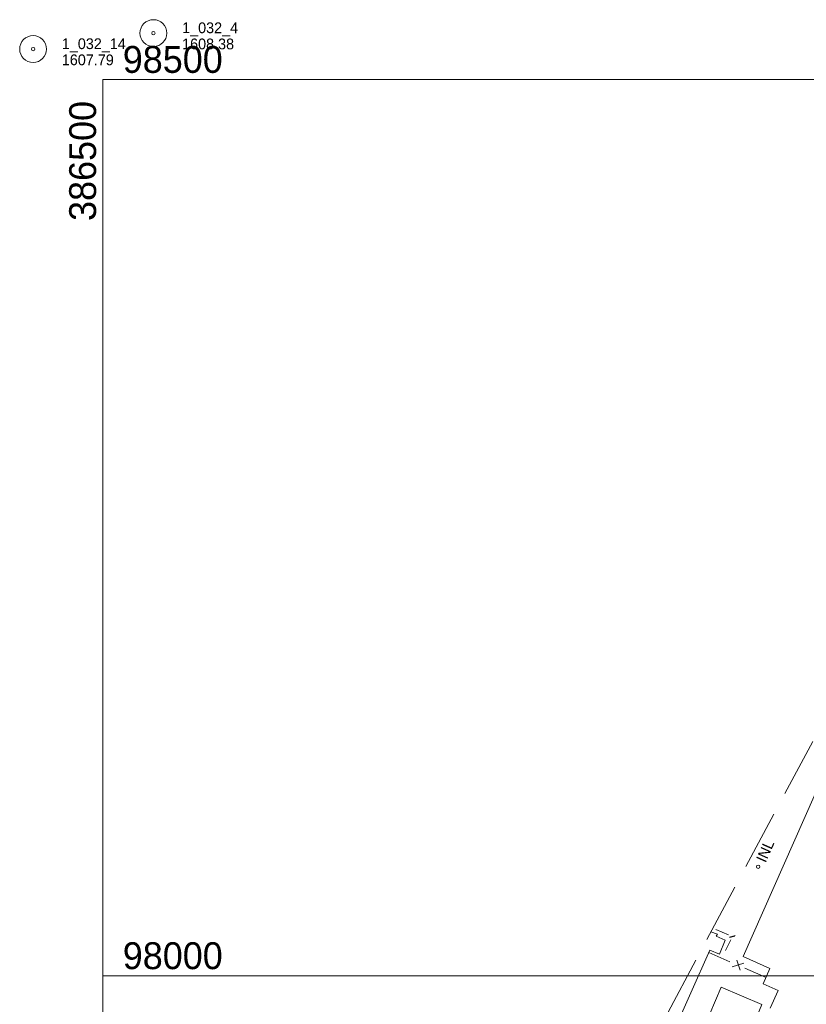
# Model space of a CAD drawing. Header units: feet. Extents: x 386237 to 388503, y 96958 to 98533.
# Tile 9 of 15: x 386454 to 386893, y 97984 to 98533. Entities that reach past the tile are written whole.
import ezdxf
from ezdxf.enums import TextEntityAlignment as Align

# ---------------------------------------------------------------- set-up
doc = ezdxf.new("R2010")
doc.units = ezdxf.units.FT
doc.header["$MEASUREMENT"] = 0
doc.linetypes.add('DGN Style 3', pattern=[46.134438, 32.95317, -13.181268])
for name, color, linetype, lineweight in [('E_MAP_GridLines', 150, 'Continuous', 0), ('E_MAP_Limits', 20, 'DGN Style 3', 0), ('E_MAP_PassPoints', 213, 'Continuous', 0), ('E_MISCPROP_HvyLine', 230, 'Continuous', 13), ('E_MISCPROP_Railing', 43, 'Continuous', 0)]:
    doc.layers.add(name, color=color, linetype=linetype, lineweight=lineweight)
doc.styles.add('Style-IGR_FONT_0', font='IGR_FONT_0.shx')

# ---------------------------------------------------------------- blocks, each defined once
blk = doc.blocks.new('PP_4')
at = {"layer": 'E_MAP_PassPoints', "color": 43, "linetype": 'Continuous', "lineweight": 0}
for radius in [7.5, 0.96]:
    blk.add_circle((0, 0), radius, dxfattribs=at)
blk = doc.blocks.new('PP_5')
at = {"layer": 'E_MAP_PassPoints', "color": 43, "linetype": 'Continuous', "lineweight": 0}
for radius in [7.5, 0.96]:
    blk.add_circle((0, 0), radius, dxfattribs=at)
blk = doc.blocks.new('INL_10')
at = {"layer": 'E_MISCPROP_Railing', "color": 43, "linetype": 'Continuous', "lineweight": 0, "style": 'Style-IGR_FONT_0'}
blk.add_text('INL', height=6, rotation=0, dxfattribs=at).set_placement((-5.74, -3.01))

msp = doc.modelspace()

# ---------------------------------------------------------------- linework, layer by layer
at = {"layer": 'E_MAP_GridLines', "color": 213, "linetype": 'Continuous', "lineweight": 0}
for p, q in [((386500, 97000), (386500, 98500)), ((386500, 98500), (388500, 98500)), ((386500, 98000), (388500, 98000))]:
    msp.add_line(p, q, dxfattribs=at)
at = {"layer": 'E_MAP_Limits', "color": 3, "linetype": 'DGN Style 3', "lineweight": 0, "flags": 128}
msp.add_lwpolyline([(387026.48, 98375), (386581.41, 97541.5)], dxfattribs=at)
at = {"layer": 'E_MISCPROP_HvyLine', "color": 230, "linetype": 'Continuous', "lineweight": 13, "flags": 128}
for points in [[(386920.04, 98152.33), (386857.32, 98010.72), (386872.27, 98004.1), (386868.51, 97995.6), (386876.85, 97991.91), (386872.45, 97981.98)], [(386797.92, 97946.97), (386806.9, 97942.95), (386838.69, 98014.31), (386844.09, 98012.13), (386847.34, 98019.94), (386842.27, 98022.09), (386842.89, 98023.33), (386839.34, 98024.52)]]:
    msp.add_lwpolyline(points, dxfattribs=at)
msp.add_lwpolyline([(386845.04, 97993.66), (386867.79, 97984.02), (386861.5, 97969.17), (386838.75, 97978.8)], close=True, dxfattribs=at)
at = {"layer": 'E_MISCPROP_Railing', "color": 43, "linetype": 'Continuous', "lineweight": 0}
for p, q in [((386852.83, 98022.55), (386849.69, 98021.53)), ((386849.86, 98021.4), (386852.59, 98022.16)), ((386857.62, 98007.14), (386851.19, 98005.09)), ((386855.65, 98003.16), (386853.86, 98008.67))]:
    msp.add_line(p, q, dxfattribs=at)
at = {"layer": 'E_MISCPROP_Railing', "color": 43, "linetype": 'Continuous', "lineweight": 0, "flags": 128}
for points in [[(386849.03, 98022.9), (386842.05, 98025.86)], [(386847.49, 98014.16), (386850.38, 98020.16)], [(386849.86, 98007.9), (386838.1, 98012.98)], [(386870.08, 97999.16), (386858.14, 98004.32)]]:
    msp.add_lwpolyline(points, dxfattribs=at)
at = {"layer": 'E_MISCPROP_Railing', "color": 43, "linetype": 'Continuous', "lineweight": 0}
msp.add_circle((386865.67, 98060.87), 0.926, dxfattribs=at)

# ---------------------------------------------------------------- block references
at = {"layer": 'E_MAP_PassPoints', "color": 43, "linetype": 'Continuous', "lineweight": 0, "xscale": 1.000000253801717, "yscale": 1.000000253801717, "zscale": 1.000000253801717, "rotation": 359.9591788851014}
for name, p in [('PP_4', (386528.26, 98525.92)), ('PP_5', (386461.14, 98517.04))]:
    msp.add_blockref(name, p, dxfattribs=at)
at = {"layer": 'E_MISCPROP_Railing', "color": 43, "linetype": 'Continuous', "lineweight": 0, "xscale": 0.999999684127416, "yscale": 0.999999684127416, "zscale": 0.999999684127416, "rotation": 65.98622979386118}
msp.add_blockref('INL_10', (386869.37, 98069.22), dxfattribs=at)

# ---------------------------------------------------------------- texts
at = {"layer": 'E_MAP_GridLines', "color": 213, "linetype": 'Continuous', "lineweight": 0, "style": 'Style-IGR_FONT_0'}
for s, p in [('  98500  ', (386500, 98503.75)), ('  98000  ', (386500, 98003.75))]:
    msp.add_text(s, height=15, dxfattribs=at).set_placement(p)
msp.add_text('  386500  ', height=15, rotation=90, dxfattribs=at).set_placement((386496.25, 98499.23), align=Align.RIGHT)
at = {"layer": 'E_MAP_PassPoints', "color": 43, "linetype": 'Continuous', "lineweight": 0, "style": 'Style-IGR_FONT_0'}
for s, p in [('1_032_4', (386544.26, 98525.91)), ('1_032_14', (386477.14, 98517.03)), ('1608.38', (386544.25, 98516.91)), ('1607.79', (386477.13, 98508.03))]:
    msp.add_text(s, height=6, rotation=359.9593, dxfattribs=at).set_placement(p)

doc.saveas('drawing.dxf')
